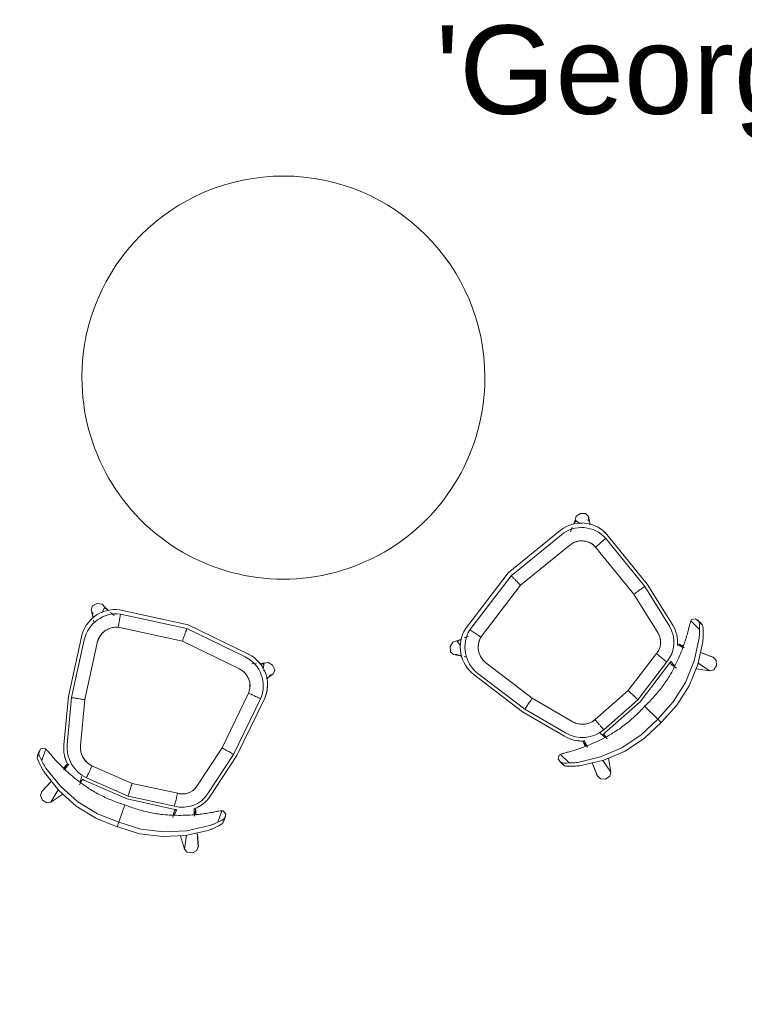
# Model space of a CAD drawing. Header units: inches. Extents: x -1 to 4727, y -3 to 1727.
# Tile 32 of 163: x 1883 to 1948, y 87 to 175. Entities that reach past the tile are written whole.
import ezdxf

# ---------------------------------------------------------------- set-up
doc = ezdxf.new("R2010")
doc.units = ezdxf.units.IN
doc.header["$LTSCALE"] = 42
doc.header["$MEASUREMENT"] = 0
doc.layers.get('0').update_dxf_attribs({"linetype": 'CONTINUOUS'})
for name, color, linetype in [('I-FURN', 8, 'CONTINUOUS'), ('I-FURN-CHAR', 9, 'CONTINUOUS'), ('Room Names & IDs', 7, 'CONTINUOUS')]:
    doc.layers.add(name, color=color, linetype=linetype)
doc.styles.add('PDF Helvetica', font='Helvetica.ttf')

# ---------------------------------------------------------------- blocks, each defined once
blk = doc.blocks.new('36 in table - FURN_Westelm_PedestalCoffeeTable-4384497-FURNITURE PLAN - FLOOR 09 - WEST')
at = {"lineweight": 9}
for start, end in [(360, 180), (180, 360)]:
    blk.add_arc((0, 0), 18, start, end, dxfattribs=at)
blk = doc.blocks.new('Bernhardt_Design-Chair-Guest-Queue _1_ - Queue 1037A-V288-FURNITURE PLAN - FLOOR 09 - WEST')
at = {"lineweight": 9}
for p, q in [((-7.424, 8.822), (-6.963, 7.772)), ((-6.324, 9.415), (-5.588, 8.414)), ((-6.324, 9.415), (-6.086, 8.192)), ((0, 9.093), (0.003, 9.524)), ((0, 7.459), (0, 9.093)), ((5.569, 8.389), (6.324, 9.415)), ((6.08, 8.16), (6.324, 9.415)), ((6.963, 7.772), (7.424, 8.822)), ((-7.408, 8.789), (-6.921, 7.669)), ((-6.919, 7.67), (-7.408, 8.789)), ((-7.389, 8.758), (-7.406, 8.786)), ((7.408, 8.789), (6.904, 7.636)), ((6.906, 7.634), (7.408, 8.789)), ((7.303, 8.57), (7.408, 8.789)), ((7.406, 8.786), (7.389, 8.758)), ((-4.425, 7.111), (-4.345, 6.615)), ((4.345, 6.615), (4.425, 7.111)), ((-8.332, 5.088), (-8.332, 6.176)), ((-6.273, 6.175), (-6.144, 5.878)), ((-6.157, 5.926), (-6.267, 6.178)), ((-6.191, 6.349), (-6.124, 5.839)), ((-6.125, 5.853), (-6.174, 6.219)), ((-6.128, 6.239), (-5.943, 5.698)), ((-4.495, 6.302), (-4.456, 6.872)), ((-4.456, 6.872), (-4.376, 6.708)), ((-4.446, 6.854), (-4.371, 6.697)), ((-4.376, 6.708), (-4.402, 6.89)), ((-4.349, 6.364), (0, 6.898)), ((-4.209, 6.105), (0.001, 6.622)), ((0, 6.898), (4.187, 6.581)), ((0.001, 6.622), (4.052, 6.315)), ((4.371, 6.697), (4.446, 6.854)), ((4.402, 6.89), (4.376, 6.708)), ((4.376, 6.708), (4.456, 6.872)), ((4.456, 6.872), (4.495, 6.302)), ((5.943, 5.698), (6.128, 6.239)), ((6.124, 5.839), (6.191, 6.349)), ((6.174, 6.218), (6.125, 5.853)), ((6.144, 5.878), (6.273, 6.175)), ((6.266, 6.178), (6.157, 5.926)), ((8.332, 5.086), (8.332, 6.177)), ((-8.82, 5.916), (-8.82, 5.462)), ((-8.81, 5.811), (-8.798, 6.103)), ((-8.798, 6.103), (-8.798, 5.649)), ((-6.146, 5.884), (-6.115, 5.802)), ((0.029, 5.429), (-4.1, 4.922)), ((0.029, 5.429), (-4.1, 4.922)), ((3.945, 5.132), (0.029, 5.429)), ((3.945, 5.132), (0.029, 5.429)), ((6.115, 5.802), (6.146, 5.884)), ((8.804, 6.049), (8.816, 5.757)), ((8.804, 6.049), (8.804, 5.644)), ((8.826, 5.457), (8.826, 5.862)), ((-7.972, 0), (-6.93, 4.198)), ((-7.664, -0.011), (-6.656, 4.053)), ((-5.503, 3.767), (-6.493, -0.223)), ((-5.503, 3.767), (-6.493, -0.223)), ((6.496, -0.228), (5.497, 3.778)), ((6.496, -0.228), (5.497, 3.778)), ((6.649, 4.065), (7.666, -0.011)), ((6.924, 4.21), (7.974, 0)), ((7.974, 0), (8.638, -5.412)), ((-8.627, -5.673), (-7.972, 0)), ((-8.298, -5.503), (-7.664, -0.011)), ((-6.493, -0.223), (-7.116, -5.611)), ((-6.493, -0.223), (-7.116, -5.611)), ((7.131, -5.397), (6.496, -0.228)), ((7.131, -5.397), (6.496, -0.228)), ((7.666, -0.011), (8.309, -5.253)), ((8.102, -7.184), (7.965, -6.975)), ((-8.628, -7.979), (-8.211, -7.369)), ((-8.53, -7.873), (-8.325, -7.715)), ((-8.331, -7.593), (-8.375, -7.651)), ((-5.626, -7.385), (-0.005, -8.034)), ((-5.626, -7.385), (-0.005, -8.034)), ((-0.005, -8.034), (5.812, -7.32)), ((-0.005, -8.034), (5.812, -7.32)), ((8.201, -7.355), (8.628, -7.979)), ((8.298, -7.552), (8.204, -7.43)), ((8.628, -7.979), (8.213, -7.351)), ((8.325, -7.715), (8.529, -7.872)), ((-7.798, -7.941), (-7.699, -8.023)), ((-7.636, -8.09), (-7.584, -8.163)), ((-7.617, -8.089), (-7.547, -8.61)), ((-7.501, -8.424), (-7.547, -8.61)), ((-7.547, -8.61), (-7.175, -8.452)), ((-7.547, -8.61), (-7.381, -8.464)), ((-7.406, -8.542), (-7.547, -8.61)), ((-6.892, -8.333), (-6.517, -8.174)), ((0, -9.23), (-5.763, -8.564)), ((6.02, -8.49), (0, -9.23)), ((6.52, -8.178), (6.897, -8.336)), ((7.136, -8.437), (7.547, -8.61)), ((7.547, -8.61), (7.268, -8.476)), ((7.409, -8.489), (7.547, -8.61)), ((7.547, -8.61), (7.504, -8.486)), ((7.547, -8.61), (7.625, -8.046)), ((-5.956, -8.902), (-5.918, -8.906)), ((-5.954, -8.901), (0, -9.589)), ((6.223, -8.825), (0, -9.589))]:
    blk.add_line(p, q, dxfattribs=at)
at = {"lineweight": 9, "flags": 128}
for points in [[(-7.747, 7.152), (-5.995, 8.248), (-4.089, 9.022), (-2.082, 9.451), (-0.033, 9.522)], [(0, 9.093), (-2.059, 9.02), (-4.075, 8.586), (-5.99, 7.804), (-7.747, 6.696)], [(-7.408, 8.789), (-7.411, 9.162), (-7.095, 9.499), (-6.645, 9.604), (-6.324, 9.415)], [(7.753, 6.691), (5.995, 7.801), (4.079, 8.585), (2.061, 9.02), (0, 9.093)], [(0.003, 9.524), (2.065, 9.444), (4.083, 9.003), (5.998, 8.212), (7.753, 7.096)], [(6.324, 9.415), (6.645, 9.604), (7.095, 9.499), (7.411, 9.162), (7.408, 8.789)], [(-8.798, 6.103), (-8.74, 6.198), (-8.646, 6.315), (-8.519, 6.451), (-8.365, 6.6)], [(-8.332, 6.176), (-8.498, 6.018), (-8.635, 5.874), (-8.736, 5.749), (-8.798, 5.649)], [(8.298, 6.612), (8.479, 6.443), (8.628, 6.289), (8.738, 6.155), (8.804, 6.049)], [(8.804, 5.644), (8.741, 5.745), (8.639, 5.871), (8.5, 6.017), (8.332, 6.177)], [(-8.798, 5.649), (-8.77, 5.245), (-8.468, 5.052)], [(8.475, 5.047), (8.777, 5.24), (8.804, 5.644)], [(-8.468, 5.052), (-8.404, 5.067), (-8.332, 5.088)], [(8.332, 5.086), (8.407, 5.063), (8.475, 5.047)], [(-7.547, -8.61), (-7.867, -8.794), (-8.316, -8.686), (-8.631, -8.349), (-8.648, -8.019)], [(8.628, -7.979), (8.631, -8.349), (8.316, -8.686), (7.867, -8.794), (7.547, -8.61)]]:
    blk.add_lwpolyline(points, dxfattribs=at)
at = {"lineweight": 9}
for centre, radius, start, end in [((-5.179, 6.028), 0.983, 169.29156, 185.96353), ((-5.179, 6.028), 0.983, 169.29156, 185.96353), ((-4.152, 3.508), 2.862, 93.93785, 96.76857), ((-4.645, 6.566), 0.304, 308.02258, 27.78874), ((-4.645, 6.566), 0.304, 308.02258, 27.78874), ((-4.843, 6.385), 0.567, 34.67121, 46.51621), ((-4.843, 6.385), 0.567, 34.67121, 46.51621), ((-4.72, 6.725), 0.304, 9.08874, 26.32716), ((-4.72, 6.725), 0.304, 7.63225, 25.28966), ((3.75, 3.342), 2.988, 14, 84.19599), ((3.869, 3.448), 3.148, 80.62235, 84.21119), ((4.645, 6.566), 0.304, 152.21126, 185.3776), ((4.645, 6.566), 0.304, 152.21126, 185.61322), ((4.843, 6.385), 0.567, 133.48379, 145.32879), ((4.843, 6.385), 0.567, 133.48379, 145.32879), ((4.72, 6.725), 0.304, 154.71034, 172.36775), ((4.72, 6.725), 0.304, 153.67284, 170.91126), ((5.179, 6.028), 0.983, 354.03647, 10.70844), ((5.179, 6.028), 0.983, 354.03647, 10.70844), ((-4.152, 3.508), 2.862, 129.05897, 166.06215), ((-4.024, 3.4), 2.711, 93.90263, 166.06215), ((-4.154, 3.508), 2.862, 137.81814, 144.56089), ((-5.994, 5.943), 0.164, 188.61422, 201.28489), ((-5.994, 5.943), 0.164, 188.61208, 203.47085), ((-5.143, 5.898), 0.983, 177.69343, 180.70844), ((-5.143, 5.898), 0.983, 177.69343, 180.70844), ((-5.962, 5.861), 0.164, 182.59828, 263.25973), ((-5.962, 5.861), 0.164, 182.59828, 263.25973), ((-5.143, 5.898), 0.983, 168.30994, 175.66027), ((-5.143, 5.898), 0.983, 168.30994, 175.66027), ((3.869, 3.448), 3.148, 14, 46.86658), ((5.962, 5.861), 0.164, 292.60625, 357.40172), ((5.962, 5.861), 0.164, 292.60625, 357.40172), ((5.143, 5.898), 0.983, 4.33973, 11.69006), ((5.143, 5.898), 0.983, 4.33973, 11.69006), ((5.143, 5.898), 0.983, 359.21763, 3.40472), ((5.143, 5.898), 0.983, 359.21763, 3.40472), ((3.867, 3.448), 3.148, 35.15275, 41.1293), ((-4.024, 3.4), 1.524, 92.86834, 166.06215), ((-4.024, 3.4), 1.524, 138.88845, 148.16253), ((-4.024, 3.4), 1.524, 125.08507, 133.84655), ((-4.024, 3.4), 1.524, 110.7675, 120.04361), ((-4.024, 3.4), 1.524, 92.86834, 106.41477), ((3.75, 3.342), 1.801, 69.82322, 83.77182), ((3.75, 3.342), 1.801, 14, 83.77182), ((3.75, 3.342), 1.801, 55.86832, 69.81746), ((3.75, 3.342), 1.801, 41.91207, 55.86309), ((3.75, 3.342), 1.801, 27.95598, 41.90873), ((-4.024, 3.4), 1.524, 152.51748, 166.06215), ((3.75, 3.342), 1.801, 14, 27.95436), ((5.383, -5.612), 2.948, 282.47427, 7), ((-5.608, -5.893), 3.029, 175.84459, 197.73648), ((-5.606, -5.892), 3.029, 175.84459, 263.41215), ((-5.433, -5.71), 2.873, 175.871, 263.41215), ((-5.433, -5.71), 1.686, 176.62242, 191.08655), ((-5.433, -5.71), 1.686, 176.62242, 263.41215), ((-5.433, -5.71), 1.686, 191.08738, 205.55074), ((5.383, -5.612), 1.761, 284.08539, 7), ((5.555, -5.791), 3.107, 282.4169, 7), ((5.383, -5.612), 1.761, 339.36861, 353.1809), ((5.383, -5.612), 1.761, 353.18975, 7), ((-5.433, -5.71), 1.686, 205.55233, 220.01497), ((-5.433, -5.71), 1.686, 220.01729, 234.47927), ((5.383, -5.612), 1.761, 297.9064, 311.72359), ((5.383, -5.612), 1.761, 311.72754, 325.5427), ((5.383, -5.612), 1.761, 325.54887, 339.3618), ((-5.608, -5.893), 3.029, 218.89367, 219.62837), ((-5.433, -5.71), 1.686, 234.48224, 248.94387), ((-5.433, -5.71), 1.686, 248.9472, 263.41215), ((5.383, -5.612), 1.761, 284.08539, 297.90449)]:
    blk.add_arc(centre, radius, start, end, dxfattribs=at)
blk.add_ellipse((0.494, -2.146), major_axis=(0, 11.68), ratio=0.999894, start_param=0.042051, end_param=0.045201, dxfattribs=at)
for points in [[(-8.365, 6.6), (-8.306, 6.663), (-8.18, 6.788), (-7.971, 6.975), (-7.823, 7.094), (-7.747, 7.152)], [(-6.479, 6.084), (-6.248, 6.193), (-5.775, 6.402), (-5.033, 6.688), (-4.266, 6.942), (-3.744, 7.088), (-3.48, 7.156)], [(-3.48, 7.156), (-3.102, 7.24), (-2.337, 7.375), (-1.171, 7.477), (-0.39, 7.476), (0, 7.459)], [(0, 7.459), (0.39, 7.476), (1.173, 7.477), (2.341, 7.375), (3.108, 7.239), (3.486, 7.154)], [(3.486, 7.154), (3.75, 7.086), (4.273, 6.939), (5.04, 6.685), (5.782, 6.399), (6.255, 6.19), (6.486, 6.081)], [(7.753, 7.096), (7.82, 7.045), (7.948, 6.941), (8.132, 6.778), (8.244, 6.668), (8.298, 6.612)], [(-7.747, 6.696), (-7.819, 6.642), (-7.958, 6.53), (-8.155, 6.354), (-8.274, 6.235), (-8.332, 6.176)], [(8.332, 6.177), (8.275, 6.236), (8.157, 6.353), (7.962, 6.527), (7.824, 6.637), (7.753, 6.691)], [(-8.332, 5.088), (-8.253, 5.125), (-8.083, 5.211), (-7.778, 5.383), (-7.558, 5.511), (-7.442, 5.579)], [(-7.442, 5.579), (-7.287, 5.669), (-6.971, 5.844), (-6.645, 6.007), (-6.479, 6.084)], [(6.486, 6.081), (6.651, 6.003), (6.977, 5.84), (7.293, 5.665), (7.448, 5.574)], [(7.448, 5.574), (7.563, 5.506), (7.782, 5.379), (8.084, 5.208), (8.253, 5.122), (8.332, 5.086)]]:
    blk.add_open_spline(points, degree=3, dxfattribs=at)
for points, knots in [([(0.001, 6.622), (0.003, 6.568), (0.007, 6.377), (0.018, 5.923), (0.025, 5.595), (0.029, 5.429)], [0, 0, 0, 0, 0.4, 0.7, 1, 1, 1, 1]), ([(4.052, 6.315), (4.05, 6.288), (4.039, 6.168), (4.012, 5.86), (3.975, 5.46), (3.955, 5.242), (3.945, 5.132)], [-1, -1, -1, -1, -0.8, -0.4, -0.2, 0, 0, 0, 0]), ([(-4.209, 6.105), (-4.203, 6.051), (-4.185, 5.862), (-4.144, 5.412), (-4.114, 5.087), (-4.1, 4.922)], [0, 0, 0, 0, 0.4, 0.7, 1, 1, 1, 1]), ([(-7.664, -0.011), (-7.611, -0.021), (-7.424, -0.055), (-6.978, -0.135), (-6.657, -0.194), (-6.493, -0.223)], [0, 0, 0, 0, 0.4, 0.7, 1, 1, 1, 1]), ([(7.666, -0.011), (7.613, -0.021), (7.426, -0.056), (6.98, -0.139), (6.659, -0.198), (6.496, -0.228)], [0, 0, 0, 0, 0.4, 0.7, 1, 1, 1, 1]), ([(-8.298, -5.503), (-8.245, -5.508), (-8.056, -5.526), (-7.605, -5.567), (-7.28, -5.597), (-7.116, -5.611)], [0, 0, 0, 0, 0.4, 0.7, 1, 1, 1, 1]), ([(6.02, -8.49), (6.011, -8.437), (5.979, -8.25), (5.9, -7.804), (5.842, -7.482), (5.812, -7.32)], [0, 0, 0, 0, 0.4, 0.7, 1, 1, 1, 1]), ([(-0.005, -8.034), (-0.004, -8.145), (-0.003, -8.365), (-0.002, -8.668), (-0.001, -9.012), (-0.001, -9.175), (0, -9.23)], [-1, -1, -1, -1, -0.8, -0.6, -0.4, 0, 0, 0, 0])]:
    blk.add_open_spline(points, degree=3, knots=knots, dxfattribs=at)
blk = doc.blocks.new('Bernhardt_Design-Chair-Guest-Queue _1_ - Queue 1037A-V289-FURNITURE PLAN - FLOOR 09 - WEST')
at = {"lineweight": 9}
for p, q in [((-7.424, 8.822), (-6.963, 7.772)), ((-6.324, 9.415), (-5.588, 8.414)), ((-6.324, 9.415), (-6.086, 8.192)), ((0, 9.093), (0.003, 9.524)), ((0, 7.459), (0, 9.093)), ((5.569, 8.389), (6.324, 9.415)), ((6.08, 8.16), (6.324, 9.415)), ((6.963, 7.772), (7.424, 8.822)), ((-7.408, 8.789), (-6.921, 7.669)), ((-6.919, 7.67), (-7.408, 8.789)), ((-7.389, 8.758), (-7.406, 8.786)), ((7.408, 8.789), (6.904, 7.636)), ((6.906, 7.634), (7.408, 8.789)), ((7.303, 8.57), (7.408, 8.789)), ((7.406, 8.786), (7.389, 8.758)), ((-4.425, 7.111), (-4.345, 6.615)), ((4.345, 6.615), (4.425, 7.111)), ((-8.332, 5.088), (-8.332, 6.176)), ((-6.273, 6.175), (-6.144, 5.878)), ((-6.157, 5.926), (-6.267, 6.178)), ((-6.191, 6.349), (-6.124, 5.839)), ((-6.125, 5.853), (-6.174, 6.219)), ((-6.128, 6.239), (-5.943, 5.698)), ((-4.495, 6.302), (-4.456, 6.872)), ((-4.456, 6.872), (-4.376, 6.708)), ((-4.446, 6.854), (-4.371, 6.697)), ((-4.376, 6.708), (-4.402, 6.89)), ((-4.349, 6.364), (0, 6.898)), ((-4.209, 6.105), (0.001, 6.622)), ((0, 6.898), (4.187, 6.581)), ((0.001, 6.622), (4.052, 6.315)), ((4.371, 6.697), (4.446, 6.854)), ((4.402, 6.89), (4.376, 6.708)), ((4.376, 6.708), (4.456, 6.872)), ((4.456, 6.872), (4.495, 6.302)), ((5.943, 5.698), (6.128, 6.239)), ((6.124, 5.839), (6.191, 6.349)), ((6.174, 6.218), (6.125, 5.853)), ((6.144, 5.878), (6.273, 6.175)), ((6.266, 6.178), (6.157, 5.926)), ((8.332, 5.086), (8.332, 6.177)), ((-8.82, 5.916), (-8.82, 5.462)), ((-8.81, 5.811), (-8.798, 6.103)), ((-8.798, 6.103), (-8.798, 5.649)), ((-6.146, 5.884), (-6.115, 5.802)), ((0.029, 5.429), (-4.1, 4.922)), ((0.029, 5.429), (-4.1, 4.922)), ((3.945, 5.132), (0.029, 5.429)), ((3.945, 5.132), (0.029, 5.429)), ((6.115, 5.802), (6.146, 5.884)), ((8.804, 6.049), (8.816, 5.757)), ((8.804, 6.049), (8.804, 5.644)), ((8.826, 5.457), (8.826, 5.862)), ((-7.972, 0), (-6.93, 4.198)), ((-7.664, -0.011), (-6.656, 4.053)), ((-5.503, 3.767), (-6.493, -0.223)), ((-5.503, 3.767), (-6.493, -0.223)), ((6.496, -0.228), (5.497, 3.778)), ((6.496, -0.228), (5.497, 3.778)), ((6.649, 4.065), (7.666, -0.011)), ((6.924, 4.21), (7.974, 0)), ((7.974, 0), (8.638, -5.412)), ((-8.627, -5.673), (-7.972, 0)), ((-8.298, -5.503), (-7.664, -0.011)), ((-6.493, -0.223), (-7.116, -5.611)), ((-6.493, -0.223), (-7.116, -5.611)), ((7.131, -5.397), (6.496, -0.228)), ((7.131, -5.397), (6.496, -0.228)), ((7.666, -0.011), (8.309, -5.253)), ((8.096, -7.173), (7.965, -6.975)), ((-8.628, -7.979), (-8.211, -7.369)), ((-8.53, -7.873), (-8.325, -7.715)), ((-8.331, -7.593), (-8.375, -7.651)), ((-8.189, -7.41), (-8.219, -7.448)), ((-5.626, -7.385), (-0.005, -8.034)), ((-5.626, -7.385), (-0.005, -8.034)), ((-0.005, -8.034), (5.812, -7.32)), ((-0.005, -8.034), (5.812, -7.32)), ((8.198, -7.351), (8.628, -7.979)), ((8.628, -7.979), (8.204, -7.338)), ((8.298, -7.552), (8.204, -7.43)), ((8.325, -7.715), (8.529, -7.872)), ((-7.798, -7.941), (-7.699, -8.023)), ((-7.636, -8.09), (-7.584, -8.163)), ((-7.617, -8.089), (-7.547, -8.61)), ((-7.501, -8.424), (-7.547, -8.61)), ((-7.547, -8.61), (-7.175, -8.452)), ((-7.547, -8.61), (-7.381, -8.464)), ((-7.407, -8.542), (-7.547, -8.61)), ((-6.892, -8.333), (-6.517, -8.174)), ((0, -9.23), (-5.763, -8.564)), ((6.02, -8.49), (0, -9.23)), ((6.52, -8.178), (6.897, -8.336)), ((7.136, -8.437), (7.547, -8.61)), ((7.547, -8.61), (7.268, -8.476)), ((7.409, -8.489), (7.547, -8.61)), ((7.547, -8.61), (7.504, -8.486)), ((7.547, -8.61), (7.619, -8.089)), ((-5.954, -8.901), (0, -9.589)), ((6.223, -8.825), (0, -9.589))]:
    blk.add_line(p, q, dxfattribs=at)
at = {"lineweight": 9, "flags": 128}
for points in [[(-7.747, 7.152), (-5.995, 8.248), (-4.089, 9.022), (-2.082, 9.451), (-0.033, 9.522)], [(0, 9.093), (-2.059, 9.02), (-4.075, 8.586), (-5.99, 7.804), (-7.747, 6.696)], [(-7.408, 8.789), (-7.411, 9.162), (-7.095, 9.499), (-6.645, 9.604), (-6.324, 9.415)], [(7.753, 6.691), (5.995, 7.801), (4.079, 8.585), (2.061, 9.02), (0, 9.093)], [(0.003, 9.524), (2.065, 9.444), (4.083, 9.003), (5.998, 8.212), (7.753, 7.096)], [(6.324, 9.415), (6.645, 9.604), (7.095, 9.499), (7.411, 9.162), (7.408, 8.789)], [(-8.798, 6.103), (-8.74, 6.198), (-8.646, 6.315), (-8.519, 6.451), (-8.365, 6.6)], [(-8.332, 6.176), (-8.498, 6.018), (-8.635, 5.874), (-8.736, 5.749), (-8.798, 5.649)], [(8.298, 6.612), (8.479, 6.443), (8.628, 6.289), (8.738, 6.155), (8.804, 6.049)], [(8.804, 5.644), (8.741, 5.745), (8.639, 5.871), (8.5, 6.017), (8.332, 6.177)], [(-8.798, 5.649), (-8.77, 5.245), (-8.468, 5.052)], [(8.475, 5.047), (8.777, 5.24), (8.804, 5.644)], [(-8.468, 5.052), (-8.404, 5.067), (-8.332, 5.088)], [(8.332, 5.086), (8.407, 5.063), (8.475, 5.047)], [(-7.547, -8.61), (-7.867, -8.794), (-8.316, -8.686), (-8.631, -8.349), (-8.628, -7.979)], [(8.628, -7.979), (8.631, -8.349), (8.316, -8.686), (7.867, -8.794), (7.547, -8.61)]]:
    blk.add_lwpolyline(points, dxfattribs=at)
at = {"lineweight": 9}
for centre, radius, start, end in [((-5.179, 6.028), 0.983, 169.29156, 185.96353), ((-5.179, 6.028), 0.983, 169.29156, 185.96353), ((-4.152, 3.508), 2.862, 93.93785, 96.76857), ((-4.645, 6.566), 0.304, 308.02258, 27.78874), ((-4.645, 6.566), 0.304, 308.02258, 27.78874), ((-4.843, 6.385), 0.567, 34.67121, 46.51621), ((-4.843, 6.385), 0.567, 34.67121, 46.51621), ((-4.72, 6.725), 0.304, 9.08874, 26.32716), ((-4.72, 6.725), 0.304, 7.63225, 25.28966), ((3.75, 3.342), 2.988, 14, 84.19599), ((3.869, 3.448), 3.148, 80.62235, 84.21119), ((4.645, 6.566), 0.304, 152.21126, 185.3776), ((4.645, 6.566), 0.304, 152.21126, 185.61322), ((4.843, 6.385), 0.567, 133.48379, 145.32879), ((4.843, 6.385), 0.567, 133.48379, 145.32879), ((4.72, 6.725), 0.304, 154.71034, 172.36775), ((4.72, 6.725), 0.304, 153.67284, 170.91126), ((5.179, 6.028), 0.983, 354.03647, 10.70844), ((5.179, 6.028), 0.983, 354.03647, 10.70844), ((-4.152, 3.508), 2.862, 129.05897, 166.06215), ((-4.024, 3.4), 2.711, 93.90263, 166.06215), ((-4.154, 3.508), 2.862, 137.81814, 144.56089), ((-5.143, 5.898), 0.983, 177.56346, 180.70844), ((-5.143, 5.898), 0.983, 177.56346, 180.70844), ((-5.962, 5.861), 0.164, 182.59828, 263.25973), ((-5.962, 5.861), 0.164, 182.59828, 263.25973), ((-5.143, 5.898), 0.983, 168.30994, 175.66027), ((-5.143, 5.898), 0.983, 168.30994, 175.66027), ((3.869, 3.448), 3.148, 14, 46.86658), ((5.962, 5.861), 0.164, 310.36526, 357.40172), ((5.962, 5.861), 0.164, 310.36526, 357.40172), ((5.143, 5.898), 0.983, 4.33973, 11.69006), ((5.143, 5.898), 0.983, 4.33973, 11.69006), ((5.143, 5.898), 0.983, 359.21763, 3.40472), ((5.143, 5.898), 0.983, 359.21763, 3.40472), ((3.867, 3.448), 3.148, 35.15275, 41.1293), ((-4.024, 3.4), 1.524, 92.86834, 166.06215), ((-4.024, 3.4), 1.524, 138.88845, 148.16253), ((-4.024, 3.4), 1.524, 125.08507, 133.84655), ((-4.024, 3.4), 1.524, 110.7675, 120.04361), ((-4.024, 3.4), 1.524, 92.86834, 106.41477), ((3.75, 3.342), 1.801, 69.82419, 83.77182), ((3.75, 3.342), 1.801, 14, 83.77182), ((3.75, 3.342), 1.801, 55.86797, 69.81746), ((3.75, 3.342), 1.801, 41.91188, 55.86309), ((3.75, 3.342), 1.801, 27.95589, 41.90873), ((-4.024, 3.4), 1.524, 152.51748, 166.06215), ((3.75, 3.342), 1.801, 14, 27.95436), ((5.383, -5.612), 2.948, 282.47427, 7), ((-5.608, -5.893), 3.029, 175.84459, 197.73648), ((-5.606, -5.892), 3.029, 175.84459, 263.41215), ((-5.433, -5.71), 2.873, 175.871, 263.41215), ((-5.433, -5.71), 1.686, 176.62242, 191.0865), ((-5.433, -5.71), 1.686, 176.62242, 263.41215), ((-5.433, -5.71), 1.686, 191.08738, 205.55064), ((5.383, -5.612), 1.761, 284.08539, 7), ((5.555, -5.791), 3.107, 282.4169, 7), ((5.383, -5.612), 1.761, 339.36975, 353.1809), ((5.383, -5.612), 1.761, 353.18905, 7), ((-5.433, -5.71), 1.686, 205.55233, 220.01484), ((-5.433, -5.71), 1.686, 220.01729, 234.47908), ((5.383, -5.612), 1.761, 297.9063, 311.72359), ((5.383, -5.612), 1.761, 311.72732, 339.3618), ((-5.433, -5.71), 1.686, 234.48224, 248.94358), ((-5.433, -5.71), 1.686, 248.9472, 263.41215), ((5.383, -5.612), 1.761, 284.08539, 297.90449)]:
    blk.add_arc(centre, radius, start, end, dxfattribs=at)
blk.add_ellipse((0.494, -2.146), major_axis=(0, 11.68), ratio=0.999894, start_param=0.042051, end_param=0.045201, dxfattribs=at)
for points in [[(-8.365, 6.6), (-8.306, 6.663), (-8.18, 6.788), (-7.971, 6.975), (-7.823, 7.094), (-7.747, 7.152)], [(-6.479, 6.084), (-6.248, 6.193), (-5.775, 6.402), (-5.033, 6.688), (-4.266, 6.942), (-3.744, 7.088), (-3.48, 7.156)], [(-3.48, 7.156), (-3.102, 7.24), (-2.337, 7.375), (-1.171, 7.477), (-0.39, 7.476), (0, 7.459)], [(0, 7.459), (0.39, 7.476), (1.173, 7.477), (2.341, 7.375), (3.108, 7.239), (3.486, 7.154)], [(3.486, 7.154), (3.75, 7.086), (4.273, 6.939), (5.04, 6.685), (5.782, 6.399), (6.255, 6.19), (6.486, 6.081)], [(7.753, 7.096), (7.82, 7.045), (7.948, 6.941), (8.132, 6.778), (8.244, 6.668), (8.298, 6.612)], [(-7.747, 6.696), (-7.819, 6.642), (-7.958, 6.53), (-8.155, 6.354), (-8.274, 6.235), (-8.332, 6.176)], [(8.332, 6.177), (8.275, 6.236), (8.157, 6.353), (7.962, 6.527), (7.824, 6.637), (7.753, 6.691)], [(-8.332, 5.088), (-8.253, 5.125), (-8.083, 5.211), (-7.778, 5.383), (-7.558, 5.511), (-7.442, 5.579)], [(-7.442, 5.579), (-7.287, 5.669), (-6.971, 5.844), (-6.645, 6.007), (-6.479, 6.084)], [(6.486, 6.081), (6.651, 6.003), (6.977, 5.84), (7.293, 5.665), (7.448, 5.574)], [(7.448, 5.574), (7.563, 5.506), (7.782, 5.379), (8.084, 5.208), (8.253, 5.122), (8.332, 5.086)]]:
    blk.add_open_spline(points, degree=3, dxfattribs=at)
for points, knots in [([(0.001, 6.622), (0.003, 6.568), (0.007, 6.377), (0.018, 5.923), (0.025, 5.595), (0.029, 5.429)], [0, 0, 0, 0, 0.4, 0.7, 1, 1, 1, 1]), ([(4.052, 6.315), (4.05, 6.288), (4.039, 6.168), (4.012, 5.86), (3.975, 5.46), (3.955, 5.242), (3.945, 5.132)], [-1, -1, -1, -1, -0.8, -0.4, -0.2, 0, 0, 0, 0]), ([(-4.209, 6.105), (-4.203, 6.051), (-4.185, 5.862), (-4.144, 5.412), (-4.114, 5.087), (-4.1, 4.922)], [0, 0, 0, 0, 0.4, 0.7, 1, 1, 1, 1]), ([(-7.664, -0.011), (-7.611, -0.021), (-7.424, -0.055), (-6.978, -0.135), (-6.657, -0.194), (-6.493, -0.223)], [0, 0, 0, 0, 0.4, 0.7, 1, 1, 1, 1]), ([(7.666, -0.011), (7.613, -0.021), (7.426, -0.056), (6.98, -0.139), (6.659, -0.198), (6.496, -0.228)], [0, 0, 0, 0, 0.4, 0.7, 1, 1, 1, 1]), ([(-8.298, -5.503), (-8.245, -5.508), (-8.056, -5.526), (-7.605, -5.567), (-7.28, -5.597), (-7.116, -5.611)], [0, 0, 0, 0, 0.4, 0.7, 1, 1, 1, 1]), ([(6.02, -8.49), (6.011, -8.437), (5.979, -8.25), (5.9, -7.804), (5.842, -7.482), (5.812, -7.32)], [0, 0, 0, 0, 0.4, 0.7, 1, 1, 1, 1]), ([(-0.005, -8.034), (-0.004, -8.145), (-0.003, -8.365), (-0.002, -8.668), (-0.001, -9.012), (-0.001, -9.175), (0, -9.23)], [-1, -1, -1, -1, -0.8, -0.6, -0.4, 0, 0, 0, 0])]:
    blk.add_open_spline(points, degree=3, knots=knots, dxfattribs=at)
blk = doc.blocks.new('Credenza - Generic - Single Salamander 2-21_5_ deep-5351222-FURNITURE PLAN - FLOOR 09 - WEST')
at = {"lineweight": 9}
for p, q in [((-32.5, 19.5), (-32.5, -2)), ((32.5, 19.5), (-32.5, 19.5)), ((32.5, 19.5), (-32.5, 19.5)), ((-32.5, 19.5), (-32.5, -2)), ((32.5, -2), (32.5, 19.5)), ((32.5, -2), (32.5, 19.5)), ((-32.5, -2), (32.5, -2)), ((-32.5, -2), (32.5, -2))]:
    blk.add_line(p, q, dxfattribs=at)

msp = doc.modelspace()

# ---------------------------------------------------------------- block references
at = {"layer": 'I-FURN'}
for name, p, rotation in [('36 in table - FURN_Westelm_PedestalCoffeeTable-4384497-FURNITURE PLAN - FLOOR 09 - WEST', (1906.409, 143.204), 180), ('Credenza - Generic - Single Salamander 2-21_5_ deep-5351222-FURNITURE PLAN - FLOOR 09 - WEST', (1881.539, 81.991), 129.3226079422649)]:
    msp.add_blockref(name, p, dxfattribs=dict(at, rotation=rotation))
at = {"layer": 'I-FURN-CHAR'}
for name, p, rotation in [('Bernhardt_Design-Chair-Guest-Queue _1_ - Queue 1037A-V289-FURNITURE PLAN - FLOOR 09 - WEST', (1933.348, 119.063), 225.6773920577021), ('Bernhardt_Design-Chair-Guest-Queue _1_ - Queue 1037A-V288-FURNITURE PLAN - FLOOR 09 - WEST', (1894.724, 112.078), 160.6773920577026)]:
    msp.add_blockref(name, p, dxfattribs=dict(at, rotation=rotation))

# ---------------------------------------------------------------- texts
at = {"layer": 'Room Names & IDs', "insert": (1920.009, 169.516), "char_height": 7.90239, "attachment_point": 4, "style": 'PDF Helvetica'}
msp.add_mtext("'George Washington Bridge'", dxfattribs=at)

doc.saveas('drawing.dxf')
